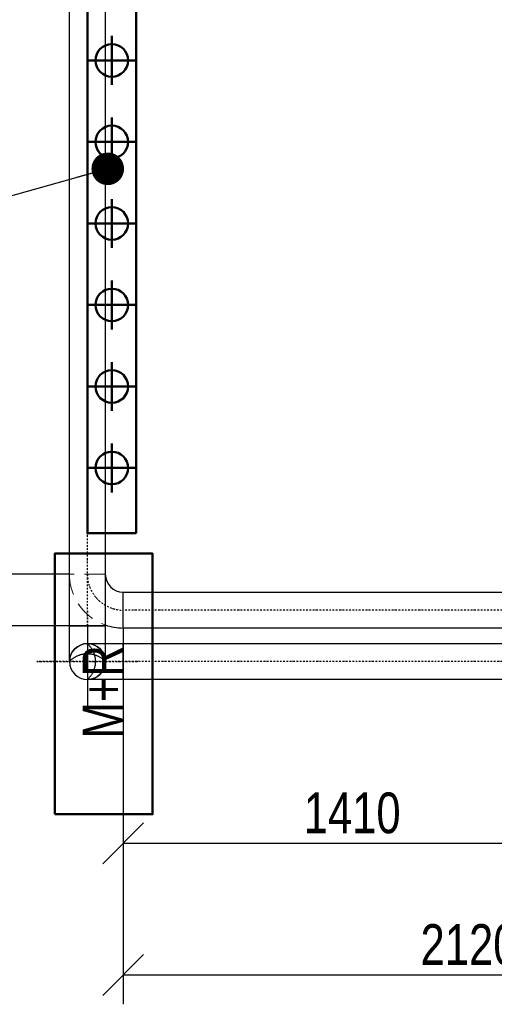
# Model space of a CAD drawing. Header units: millimetres. Extents: x -41881 to 54113, y -9946 to 101810.
# Tile 84 of 105: x -7728 to -6271, y 90807 to 93827. Entities that reach past the tile are written whole.
import ezdxf

# ---------------------------------------------------------------- set-up
doc = ezdxf.new("R2010")
doc.units = ezdxf.units.MM
doc.linetypes.add('DASHDOT', pattern=[1, 0.5, -0.25, 0, -0.25])
doc.linetypes.add('DASHED', pattern=[19.05, 12.7, -6.35])
for name, color, linetype, lineweight in [('UT-armatury', 2, 'Continuous', 50), ('UT-kotle', 1, 'Continuous', 50), ('UT-stoupacky', 2, 'Continuous', 50), ('UT-texty_stredni', 7, 'Continuous', 25)]:
    doc.layers.add(name, color=color, linetype=linetype, lineweight=lineweight)
doc.layers.add('UT-komin', color=2, linetype='Continuous')
doc.layers.add('UT-koty', color=7, linetype='Continuous')
doc.styles.get("Standard").update_dxf_attribs({"font": 'ic-simplex.shx', "width": 0.8})
doc.dimstyles.new('CADKON', dxfattribs={"dimscale": 50, "dimtxt": 2.5, "dimasz": 2.5, "dimexe": 1.8, "dimexo": 0, "dimgap": 0.6, "dimtad": 1, "dimrnd": 10, "dimtxsty": 'Standard', "dimblk1": 'OBLIQUE', "dimblk2": 'OBLIQUE', "dimsah": 1, "dimcen": 2.5, "dimadec": 1, "dimazin": 2, "dimtfac": 1, "dimtdec": 4, "dimtix": 1, "dimtmove": 2, "dimatfit": 3, "dimldrblk": 'OPEN30', "dimfxl": 5, "dimtfill": 1, "dimtolj": 1, "dimarcsym": 0})

# ---------------------------------------------------------------- blocks, each defined once
blk = doc.blocks.new('*U102', base_point=(0, 55))
at = {"color": 0, "linetype": 'ByBlock', "lineweight": -2, "ltscale": 10}
for p, q in [((0, 110), (2122.34, 110)), ((0, 110), (0, 0)), ((2122.34, 110), (2122.34, 0)), ((2122.34, 0), (0, 0))]:
    blk.add_line(p, q, dxfattribs=at)
at = {"color": 40, "linetype": 'DASHDOT', "lineweight": 25, "ltscale": 10}
blk.add_line((0, 55), (2122.34, 55), dxfattribs=at)
blk = doc.blocks.new('*U103', base_point=(3861.97, 0))
at = {"color": 0, "linetype": 'ByBlock', "lineweight": -2, "ltscale": 10}
for p, q in [((0, 110), (3861.97, 110)), ((0, 110), (0, 0)), ((3861.97, 0), (0, 0))]:
    blk.add_line(p, q, dxfattribs=at)
at = {"color": 40, "linetype": 'DASHDOT', "lineweight": 25, "ltscale": 10}
blk.add_line((0, 55), (3861.97, 55), dxfattribs=at)
blk = doc.blocks.new('*U96', base_point=(0, 55))
at = {"color": 40, "linetype": 'DASHDOT', "lineweight": 25, "ltscale": 10}
for p, q in [((110, 210), (110, -100)), ((0, 55), (265, 55))]:
    blk.add_line(p, q, dxfattribs=at)
at = {"color": 0, "linetype": 'ByBlock', "lineweight": -2, "ltscale": 10}
for p, q in [((0, 0), (0, 110)), ((110, 110), (0, 110)), ((0, 0), (110, 0))]:
    blk.add_line(p, q, dxfattribs=at)
blk.add_circle((110, 55), 55, dxfattribs=at)
blk.add_arc((110, 55), 55, 90, 270, dxfattribs=at)
at = {"color": 0, "linetype": 'DASHED', "lineweight": -2, "ltscale": 10}
blk.add_arc((160, 55), 74.3, 132.2737, 227.7263, dxfattribs=at)
blk = doc.blocks.new('*U104', base_point=(0, 55))
at = {"color": 0, "linetype": 'ByBlock', "lineweight": -2, "ltscale": 10}
for p, q in [((0, 110), (1405.16, 110)), ((0, 110), (0, 0)), ((1405.16, 110), (1405.16, 0)), ((1405.16, 0), (0, 0))]:
    blk.add_line(p, q, dxfattribs=at)
at = {"color": 40, "linetype": 'DASHDOT', "lineweight": 25, "ltscale": 10}
blk.add_line((0, 55), (1405.16, 55), dxfattribs=at)
blk = doc.blocks.new('*U105', base_point=(0, 110))
at = {"color": 0, "linetype": 'ByBlock', "lineweight": -2, "ltscale": 10}
blk.add_line((0, 165), (0, 55), dxfattribs=at)
at = {"color": 40, "linetype": 'DASHED', "lineweight": 18, "ltscale": 5}
blk.add_line((55, 0), (165, 0), dxfattribs=at)
at = {"color": 0, "linetype": 'ByBlock', "lineweight": -2, "ltscale": 10}
for radius, start, end in [(165, 70.529, 90), (55, 0.2464, 90), (55, 0, 0.2464), (165, 0, 0.1422)]:
    blk.add_arc((0, 0), radius, start, end, dxfattribs=at)
at = {"color": 40, "linetype": 'DASHED', "lineweight": 18, "ltscale": 5}
blk.add_arc((0, 0), 165, 0.1422, 70.529, dxfattribs=at)
at = {"color": 40, "linetype": 'DASHDOT', "lineweight": 25, "ltscale": 10}
blk.add_arc((0, 0), 110, 0, 90, dxfattribs=at)
blk = doc.blocks.new('_OBLIQUE')
at = {"color": 0, "linetype": 'ByBlock'}
blk.add_line((-0.5, -0.5), (0.5, 0.5), dxfattribs=at)
blk = doc.blocks.new('*D106')
at = {"layer": 'Defpoints', "color": 0, "transparency": 16777216}
for p in [(-8287.1, 95830), (-7570, 95830), (-7575, 92125.8)]:
    blk.add_point(p, dxfattribs=at)
at = {"layer": 'UT-koty', "color": 0, "lineweight": -2, "ltscale": 10, "transparency": 16777216}
for p, q in [((-7570, 95830), (-8377.1, 95830)), ((-8287.1, 92125.8), (-8287.1, 95830)), ((-7575, 92125.8), (-8377.1, 92125.8))]:
    blk.add_line(p, q, dxfattribs=at)
at = {"layer": 'UT-koty', "color": 0, "lineweight": -2, "transparency": 16777216, "xscale": 125, "yscale": 125, "zscale": 125}
for p, rotation in [((-8287.1, 95830), 90), ((-8287.1, 92125.8), 270)]:
    blk.add_blockref('_OBLIQUE', p, dxfattribs=dict(at, rotation=rotation))
at = {"layer": 'UT-koty', "color": 0, "ltscale": 10, "transparency": 16777216, "insert": (-8379.6, 93977.9), "char_height": 125, "attachment_point": 5, "rotation": 90, "bg_fill": 3, "box_fill_scale": 1.1, "bg_fill_color": 256, "bg_fill_true_color": 13158600, "bg_fill_transparency": 0}
blk.add_mtext('\\A1;3700', dxfattribs=at)
blk = doc.blocks.new('_Open30')
at = {"color": 0, "lineweight": -2}
for p, q in [((-1, 0.268), (0, 0)), ((0, 0), (-1, -0.268)), ((0, 0), (-1, 0))]:
    blk.add_line(p, q, dxfattribs=at)
blk = doc.blocks.new('*D107')
at = {"layer": 'Defpoints', "color": 0, "transparency": 16777216}
for p in [(-8702.7, 95830), (-7575, 95830), (-7575, 91968)]:
    blk.add_point(p, dxfattribs=at)
at = {"layer": 'UT-koty', "color": 0, "lineweight": -2, "ltscale": 10, "transparency": 16777216}
for p, q in [((-7575, 95830), (-8792.7, 95830)), ((-8702.7, 91968), (-8702.7, 95830)), ((-7575, 91968), (-8792.7, 91968))]:
    blk.add_line(p, q, dxfattribs=at)
at = {"layer": 'UT-koty', "color": 0, "lineweight": -2, "transparency": 16777216, "xscale": 125, "yscale": 125, "zscale": 125}
for p, rotation in [((-8702.7, 95830), 90), ((-8702.7, 91968), 270)]:
    blk.add_blockref('_OBLIQUE', p, dxfattribs=dict(at, rotation=rotation))
at = {"layer": 'UT-koty', "color": 0, "ltscale": 10, "transparency": 16777216, "insert": (-8795.2, 93899), "char_height": 125, "attachment_point": 5, "rotation": 90, "bg_fill": 3, "box_fill_scale": 1.1, "bg_fill_color": 256, "bg_fill_true_color": 13158600, "bg_fill_transparency": 0}
blk.add_mtext('\\A1;3860', dxfattribs=at)
blk = doc.blocks.new('*D108')
at = {"layer": 'Defpoints', "color": 0, "transparency": 16777216}
for p in [(-7410, 91960.8), (-6004.8, 91960.8), (-6004.8, 91300.6)]:
    blk.add_point(p, dxfattribs=at)
at = {"layer": 'UT-koty', "color": 0, "lineweight": -2, "ltscale": 10, "transparency": 16777216}
for p, q in [((-7410, 91960.8), (-7410, 91210.6)), ((-6004.8, 91960.8), (-6004.8, 91210.6)), ((-7410, 91300.6), (-6004.8, 91300.6))]:
    blk.add_line(p, q, dxfattribs=at)
at = {"layer": 'UT-koty', "color": 0, "lineweight": -2, "transparency": 16777216, "xscale": 125, "yscale": 125, "zscale": 125, "rotation": 180}
blk.add_blockref('_OBLIQUE', (-7410, 91300.6), dxfattribs=at)
at = {"layer": 'UT-koty', "color": 0, "lineweight": -2, "transparency": 16777216, "xscale": 125, "yscale": 125, "zscale": 125}
blk.add_blockref('_OBLIQUE', (-6004.8, 91300.6), dxfattribs=at)
at = {"layer": 'UT-koty', "color": 0, "ltscale": 10, "transparency": 16777216, "insert": (-6707.4, 91393.1), "char_height": 125, "attachment_point": 5, "bg_fill": 3, "box_fill_scale": 1.1, "bg_fill_color": 256, "bg_fill_true_color": 13158600, "bg_fill_transparency": 0}
blk.add_mtext('\\A1;1410', dxfattribs=at)
blk = doc.blocks.new('*D109')
at = {"layer": 'Defpoints', "color": 0, "transparency": 16777216}
for p in [(-7410, 91803), (-5287.7, 91803), (-5287.7, 90896.8)]:
    blk.add_point(p, dxfattribs=at)
at = {"layer": 'UT-koty', "color": 0, "lineweight": -2, "ltscale": 10, "transparency": 16777216}
for p, q in [((-7410, 91803), (-7410, 90806.8)), ((-5287.7, 91803), (-5287.7, 90806.8)), ((-7410, 90896.8), (-5287.7, 90896.8))]:
    blk.add_line(p, q, dxfattribs=at)
at = {"layer": 'UT-koty', "color": 0, "lineweight": -2, "transparency": 16777216, "xscale": 125, "yscale": 125, "zscale": 125, "rotation": 180}
blk.add_blockref('_OBLIQUE', (-7410, 90896.8), dxfattribs=at)
at = {"layer": 'UT-koty', "color": 0, "lineweight": -2, "transparency": 16777216, "xscale": 125, "yscale": 125, "zscale": 125}
blk.add_blockref('_OBLIQUE', (-5287.7, 90896.8), dxfattribs=at)
at = {"layer": 'UT-koty', "color": 0, "ltscale": 10, "transparency": 16777216, "insert": (-6348.8, 90989.3), "char_height": 125, "attachment_point": 5, "bg_fill": 3, "box_fill_scale": 1.1, "bg_fill_color": 256, "bg_fill_true_color": 13158600, "bg_fill_transparency": 0}
blk.add_mtext('\\A1;2120', dxfattribs=at)
blk = doc.blocks.new('*U58')
at = {"color": 0, "linetype": 'ByBlock', "lineweight": -2, "ltscale": 10}
for p, q in [((0, 75), (0, -75)), ((-75, 0), (75, 0))]:
    blk.add_line(p, q, dxfattribs=at)
blk.add_circle((0, 0), 50, dxfattribs=at)

msp = doc.modelspace()

# ---------------------------------------------------------------- linework, layer by layer
at = {"layer": 'UT-kotle', "ltscale": 10}
msp.add_lwpolyline([(-7370, 92251.765), (-7520, 92251.765), (-7520, 94401.765), (-7370, 94401.765)], close=True, dxfattribs=at)

# ---------------------------------------------------------------- block references
at = {"layer": 'UT-komin', "ltscale": 10}
for name, p, rotation in [('*U103', (-7465, 95830), 90.00000000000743), ('*U105', (-7410.001, 92015.847), 180), ('*U104', (-6004.841, 92015.847), 179.9999999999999), ('*U102', (-5287.66, 91858.029), 180)]:
    msp.add_blockref(name, p, dxfattribs=dict(at, rotation=rotation))
at = {"layer": 'UT-komin', "ltscale": 10, "xscale": -1}
for p, rotation in [((-7410, 91858.029), 359.9999999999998), ((-7520, 91968.029), 89.99999999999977)]:
    msp.add_blockref('*U96', p, dxfattribs=dict(at, rotation=rotation))
at = {"layer": 'UT-stoupacky', "ltscale": 10, "xscale": -1, "rotation": 180.0000000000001}
for p in [(-7445, 93701.765), (-7445, 93451.765), (-7445, 93201.765), (-7445, 92951.765), (-7445, 92701.765), (-7445, 92451.765)]:
    msp.add_blockref('*U58', p, dxfattribs=at)

# ---------------------------------------------------------------- next in the draw order: dimensions: what is measured, and where the dimension line sits
at = {"layer": 'UT-koty', "ltscale": 10}
dim = msp.add_linear_dim(base=(-8287.126, 95830), p1=(-7575, 92125.847), p2=(-7570, 95830), angle=90, dimstyle='CADKON', dxfattribs=at)
dim.commit()
dim.dimension.update_dxf_attribs({"geometry": '*D106', "text_midpoint": (-8379.626, 93977.923)})
dim = msp.add_linear_dim(base=(-6004.841, 91300.6), p1=(-7410.001, 91960.847), p2=(-6004.841, 91960.847), dimstyle='CADKON', dxfattribs=at)
dim.commit()
dim.dimension.update_dxf_attribs({"geometry": '*D108', "text_midpoint": (-6707.421, 91393.1)})

# ---------------------------------------------------------------- next in the draw order: dimensions: what is measured, and where the dimension line sits
dim = msp.add_linear_dim(base=(-8702.651, 95830), p1=(-7575, 91968.03), p2=(-7575, 95830), angle=90, dimstyle='CADKON', dxfattribs=at)
dim.commit()
dim.dimension.update_dxf_attribs({"geometry": '*D107', "text_midpoint": (-8795.151, 93899.015)})
dim = msp.add_linear_dim(base=(-5287.66, 90896.776), p1=(-7410.001, 91803.029), p2=(-5287.66, 91803.029), dimstyle='CADKON', dxfattribs=at)
dim.commit()
dim.dimension.update_dxf_attribs({"geometry": '*D109', "text_midpoint": (-6348.83, 90989.276)})

# ---------------------------------------------------------------- next in the draw order: linework, layer by layer
at = {"layer": 'UT-armatury', "ltscale": 10}
msp.add_lwpolyline([(-7620, 91389.475), (-7320, 91389.475), (-7320, 92189.475), (-7620, 92189.475)], close=True, dxfattribs=at)

# ---------------------------------------------------------------- next in the draw order: texts
at = {"layer": 'UT-texty_stredni', "ltscale": 10, "width": 0.8}
msp.add_text('M+R', height=125, rotation=90, dxfattribs=at).set_placement((-7409.628, 91622.043))

# ---------------------------------------------------------------- next in the draw order: leaders
at = {"layer": 'UT-texty_stredni', "ltscale": 10}
msp.add_leader([(-7457.454, 93369.378), (-8817.852, 92989.253)], dimstyle='CADKON', override={"dimscale": 1, "dimasz": 100, "dimtih": 0, "dimtoh": 0, "dimrnd": 0, "dimclrd": 0, "dimtix": 0, "dimtofl": 0, "dimldrblk": 'Dot'}, dxfattribs=at)

doc.saveas('drawing.dxf')
